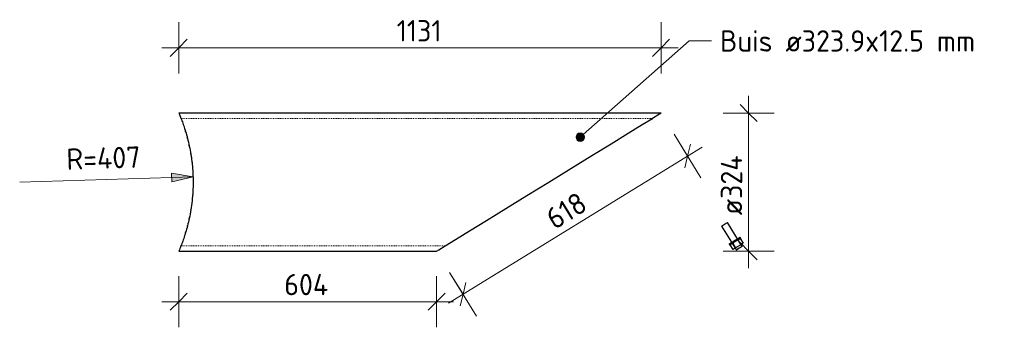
# Model space of a CAD drawing. Header units: millimetres. Extents: x -51780 to -20756, y -103 to 141413.
# Tile 7 of 11: x -51780 to -49472, y 86206 to 86927. Entities that reach past the tile are written whole.
import ezdxf

# ---------------------------------------------------------------- set-up
doc = ezdxf.new("R2010")
doc.units = ezdxf.units.MM
doc.linetypes.add('XX-HIDDEN', pattern=[4, 2, -2])
for name, color, linetype, lineweight in [('N-CO-BC-BETONVORM-G', 50, 'Continuous', 25), ('N-CO-BC-BETONVORM-G-1', 50, 'XX-HIDDEN', 18), ('N-CO-BC-BETONVORM-GN', 10, 'XX-HIDDEN', 18), ('N-CO-SC-STAALVORM-G', 10, 'Continuous', 25), ('X-XX-AL-M', 7, 'Continuous', 18), ('X-XX-AL-M-20', 7, 'Continuous', 18), ('X-XX-AL-T25-1', 7, 'Continuous', 13), ('X_XX_AL_DETAIL1_G', 7, 'Continuous', 13)]:
    doc.layers.add(name, color=color, linetype=linetype, lineweight=lineweight)
doc.styles.add('NLCS-ISO', font='NLCS-ISO.ttf', dxfattribs={"height": 50})
doc.dimstyles.new('2_5_NLCS_diagonal', dxfattribs={"dimscale": 304.8, "dimtxt": 50.137748, "dimasz": 0.131234, "dimexe": 0.19685, "dimexo": 0.0625, "dimgap": 0, "dimtad": 1, "dimdec": 0, "dimzin": 0, "dimdsep": 46, "dimtxsty": 'NLCS-ISO', "dimblk1": 'OBLIQUE', "dimblk2": 'OBLIQUE', "dimsah": 1, "dimcen": 0.09, "dimdle": 0.131234, "dimazin": 0, "dimtfac": 1, "dimtdec": 4, "dimtix": 1, "dimtmove": 0, "dimatfit": 3, "dimfxl": 0.19685, "dimfxlon": 1, "dimtvp": 1, "dimtolj": 1, "dimtzin": 0, "dimarcsym": 2})
doc.dimstyles.new('2_5mm_NLCS_arrow_fill', dxfattribs={"dimscale": 304.8, "dimtxt": 50.137748, "dimasz": 0.164042, "dimexe": 0.15748, "dimexo": 0, "dimgap": 0.032808, "dimtad": 1, "dimjust": 3, "dimdec": 0, "dimzin": 0, "dimdsep": 46, "dimtxsty": 'NLCS-ISO', "dimsah": 1, "dimcen": 0.09, "dimazin": 0, "dimtfac": 1, "dimtdec": 4, "dimtix": 1, "dimtmove": 0, "dimatfit": 2, "dimfxl": 1, "dimtvp": 1, "dimtolj": 1, "dimtzin": 0, "dimarcsym": 2})

# ---------------------------------------------------------------- blocks, each defined once
blk = doc.blocks.new('NLI_Balk_Buis - ø323_9_12_5-3574609-Zijaanzicht geleidewerk enkel Copy 1 Copy 1')
at = {"layer": 'N-CO-BC-BETONVORM-GN'}
for p, q in [((-51401.9, 86695.9), (-50296.8, 86695.9)), ((-51401.9, 86397), (-50782.5, 86397))]:
    blk.add_line(p, q, dxfattribs=at)
blk = doc.blocks.new('GM_Bouten_Moeren_Zeskant - M16-3610774-Zijaanzicht geleidewerk enkel Copy 1 Copy 1')
at = {"layer": 'N-CO-SC-STAALVORM-G'}
for p, q in [((-50134.6, 86443.5), (-50127.8, 86447.6)), ((-50134.6, 86443.5), (-50100, 86387.2)), ((-50127.8, 86447.6), (-50121, 86451.8)), ((-50086.4, 86395.6), (-50121, 86451.8)), ((-50111, 86405.1), (-50104.2, 86409.3)), ((-50104.2, 86409.3), (-50097.4, 86413.5)), ((-50095.8, 86411), (-50102.6, 86406.8)), ((-50097.3, 86413.6), (-50091.4, 86417.2)), ((-50096.7, 86410.4), (-50089.9, 86399.3)), ((-50089.9, 86414.6), (-50095.7, 86411)), ((-50089.9, 86414.6), (-50091.4, 86417.2)), ((-50090.8, 86414), (-50084, 86403)), ((-50117, 86401.5), (-50111.1, 86405.1)), ((-50117, 86401.5), (-50115.4, 86398.9)), ((-50109.5, 86402.5), (-50115.4, 86398.9)), ((-50107.6, 86388.4), (-50114.4, 86399.5)), ((-50102.6, 86406.8), (-50109.4, 86402.6)), ((-50108.5, 86403.1), (-50101.7, 86392.1)), ((-50102.7, 86391.5), (-50107.6, 86388.4)), ((-50101.7, 86392.1), (-50102.6, 86391.5)), ((-50089.9, 86399.3), (-50101.7, 86392.1)), ((-50093.2, 86391.4), (-50100, 86387.2)), ((-50086.4, 86395.6), (-50093.2, 86391.4)), ((-50089, 86399.9), (-50089.9, 86399.3)), ((-50084, 86403), (-50089, 86399.9))]:
    blk.add_line(p, q, dxfattribs=at)
blk = doc.blocks.new('DIMBLOCK1-Zijaanzicht geleidewerk enkel Copy 1 Copy 1')
at = {"layer": 'X-XX-AL-M-20'}
for p, q in [((-51407, 86801.1), (-51407, 86921.1)), ((-50276.5, 86801.1), (-50276.5, 86921.1)), ((-51407, 86861.1), (-51387, 86881.1)), ((-50276.5, 86861.1), (-50256.5, 86881.1)), ((-51447, 86861.1), (-50236.5, 86861.1)), ((-51407, 86861.1), (-51427, 86841.1)), ((-51407, 86861.1), (-51407, 86801.1)), ((-50276.5, 86861.1), (-50296.5, 86841.1)), ((-50276.5, 86861.1), (-50276.5, 86801.1))]:
    blk.add_line(p, q, dxfattribs=at)
at = {"layer": 'X-XX-AL-M-20', "color": 0, "insert": (-50896.2, 86926.2), "char_height": 50, "width": 130.547, "attachment_point": 1, "rotation": 0.0002, "line_spacing_factor": 1.135194, "style": 'NLCS-ISO'}
blk.add_mtext('1131', dxfattribs=at)
blk = doc.blocks.new('_Oblique')
at = {"color": 0, "linetype": 'ByBlock', "lineweight": -2}
blk.add_line((-0.5, -0.5), (0.5, 0.5), dxfattribs=at)
blk = doc.blocks.new('DIMBLOCK2-Zijaanzicht geleidewerk enkel Copy 1 Copy 1')
at = {"layer": 'X-XX-AL-M-20'}
for p, q in [((-51407, 86326), (-51407, 86206)), ((-51407, 86266), (-51407, 86326)), ((-50802.8, 86326), (-50802.8, 86206)), ((-50802.8, 86266), (-50802.8, 86326)), ((-51407, 86266), (-51387, 86286)), ((-50802.8, 86266), (-50782.8, 86286)), ((-51447, 86266), (-50762.8, 86266)), ((-51407, 86266), (-51427, 86246)), ((-50802.8, 86266), (-50822.8, 86246))]:
    blk.add_line(p, q, dxfattribs=at)
at = {"layer": 'X-XX-AL-M-20', "color": 0, "insert": (-51159.8, 86331.2), "char_height": 50, "width": 131.683, "attachment_point": 1, "rotation": 359.9997, "line_spacing_factor": 1.135194, "style": 'NLCS-ISO'}
blk.add_mtext('604', dxfattribs=at)
blk = doc.blocks.new('DIMBLOCK3-Zijaanzicht geleidewerk enkel Copy 1 Copy 1')
at = {"layer": 'X-XX-AL-M-20'}
for p, q in [((-50245.8, 86658.6), (-50182.9, 86556.4)), ((-50214.4, 86607.5), (-50245.8, 86658.6)), ((-50774.8, 86262.6), (-50180.3, 86628.4)), ((-50214.4, 86607.5), (-50207.8, 86635)), ((-50214.4, 86607.5), (-50220.9, 86580)), ((-50772.2, 86334.7), (-50709.3, 86232.5)), ((-50740.7, 86283.6), (-50772.2, 86334.7)), ((-50740.7, 86283.6), (-50734.2, 86311.1)), ((-50740.7, 86283.6), (-50747.3, 86256.1))]:
    blk.add_line(p, q, dxfattribs=at)
at = {"layer": 'X-XX-AL-M-20', "color": 0, "insert": (-50552, 86476.2), "char_height": 50, "width": 113.519, "attachment_point": 1, "rotation": 31.6075, "line_spacing_factor": 1.135194, "style": 'NLCS-ISO'}
blk.add_mtext('618', dxfattribs=at)
blk = doc.blocks.new('DIMBLOCK4-Zijaanzicht geleidewerk enkel Copy 1 Copy 1')
at = {"layer": 'X-XX-AL-M-20'}
blk.add_hatch(color=256, dxfattribs=at).paths.add_polyline_path([(-51373.6, 86558.9), (-51423.9, 86567.4), (-51423.2, 86547.4)], flags=0)
for p, q in [((-51779.9, 86546.4), (-51373.6, 86558.9)), ((-51373.6, 86558.9), (-51423.9, 86567.4)), ((-51423.9, 86567.4), (-51423.2, 86547.4)), ((-51423.2, 86547.4), (-51373.6, 86558.9))]:
    blk.add_line(p, q, dxfattribs=at)
blk.add_arc((-51779.9, 86546.4), 406.5, 354.9923, 8.5234, dxfattribs=at)
at = {"layer": 'X-XX-AL-M-20', "color": 0, "insert": (-51671.2, 86625), "char_height": 50, "width": 221.363, "attachment_point": 1, "rotation": 1.7579, "line_spacing_factor": 1.135194, "style": 'NLCS-ISO'}
blk.add_mtext('R=407', dxfattribs=at)
blk = doc.blocks.new('DIMBLOCK5-Zijaanzicht geleidewerk enkel Copy 1 Copy 1')
at = {"layer": 'X-XX-AL-M-20'}
for p, q in [((-50071.3, 86344.5), (-50071.3, 86748.4)), ((-50071.3, 86708.4), (-50091.3, 86728.4)), ((-50131.3, 86708.4), (-50011.3, 86708.4)), ((-50071.3, 86708.4), (-50131.3, 86708.4)), ((-50071.3, 86708.4), (-50051.3, 86688.4)), ((-50071.3, 86384.5), (-50091.3, 86404.5)), ((-50131.3, 86384.5), (-50011.3, 86384.5)), ((-50071.3, 86384.5), (-50131.3, 86384.5)), ((-50071.3, 86384.5), (-50051.3, 86364.5))]:
    blk.add_line(p, q, dxfattribs=at)
at = {"layer": 'X-XX-AL-M-20', "color": 0, "insert": (-50136.4, 86468.9), "char_height": 50, "width": 186.172, "attachment_point": 1, "rotation": 90, "line_spacing_factor": 1.135194, "style": 'NLCS-ISO'}
blk.add_mtext('ø324', dxfattribs=at)

msp = doc.modelspace()

# ---------------------------------------------------------------- hatches: boundary and pattern name
at = {"layer": 'X-XX-AL-T25-1'}
h = msp.add_hatch(color=256, dxfattribs=at)
edge = h.paths.add_edge_path(flags=0)
edge.add_arc((-50465.8, 86651.6), 10, 0, 360)

# ---------------------------------------------------------------- linework, layer by layer
at = {"layer": 'N-CO-BC-BETONVORM-GN'}
for points in [[(-51401.2, 86694.3), (-51401.6, 86695.3), (-51401.8, 86695.9), (-51401.9, 86695.9)], [(-51401.9, 86695.9), (-51401.9, 86695.9), (-51401.6, 86695.4), (-51401.2, 86694.3)], [(-51401.2, 86398.5), (-51401.6, 86397.5), (-51401.9, 86397), (-51401.9, 86397)], [(-51401.9, 86397), (-51401.9, 86397), (-51401.6, 86397.5), (-51401.2, 86398.5)]]:
    msp.add_open_spline(points, degree=3, dxfattribs=at)
at = {"layer": 'N-CO-SC-STAALVORM-G'}
for p, q in [((-50276.5, 86708.4), (-51407, 86708.4)), ((-51407, 86384.5), (-50802.8, 86384.5))]:
    msp.add_line(p, q, dxfattribs=at)
at = {"layer": 'N-CO-SC-STAALVORM-G', "flags": 128}
for points in [[(-50539.7, 86546.4), (-50488.3, 86578), (-50438.9, 86608.4), (-50393.4, 86636.4), (-50353.6, 86661), (-50320.8, 86681.1), (-50296.8, 86695.9)], [(-50296.7, 86695.9), (-50296.5, 86696.1), (-50281.5, 86705.3), (-50276.5, 86708.4)], [(-50782.5, 86397), (-50758.5, 86411.8), (-50725.7, 86431.9), (-50685.9, 86456.5), (-50640.4, 86484.5), (-50591, 86514.9), (-50539.7, 86546.4)], [(-50802.8, 86384.5), (-50797.8, 86387.6), (-50782.8, 86396.8), (-50782.6, 86396.9)]]:
    msp.add_lwpolyline(points, dxfattribs=at)
at = {"layer": 'N-CO-SC-STAALVORM-G'}
for points, knots in [([(-51406.9, 86708), (-51407.1, 86708.5), (-51407.1, 86708.5), (-51405.8, 86705.4), (-51403.8, 86700.7), (-51402.4, 86697.2), (-51402, 86696.2)], [0.4782609, 0.4782609, 0.4782609, 0.4782609, 0.5217391, 0.5652174, 0.6086957, 0.623359, 0.623359, 0.623359, 0.623359]), ([(-51402, 86696.2), (-51401.2, 86694.3), (-51399.2, 86689.2), (-51395.5, 86679), (-51391, 86665.2), (-51386.4, 86649.1), (-51382.2, 86631.2), (-51377.8, 86608.3), (-51374.3, 86580), (-51373.4, 86557.6), (-51373.4, 86546.4)], [0.6237425, 0.6237425, 0.6237425, 0.6237425, 0.6521739, 0.6956522, 0.7391304, 0.7826087, 0.826087, 0.8695652, 0.9347826, 1, 1, 1, 1]), ([(-51373.4, 86546.4), (-51373.4, 86531.5), (-51374.6, 86509.2), (-51378.5, 86481.3), (-51382.2, 86461.7), (-51386.4, 86443.8), (-51391, 86427.7), (-51395.5, 86413.9), (-51399.2, 86403.7), (-51401.2, 86398.6), (-51402, 86396.7)], [0, 0, 0, 0, 0.0869565, 0.1304348, 0.173913, 0.2173913, 0.2608696, 0.3043478, 0.3478261, 0.3762575, 0.3762575, 0.3762575, 0.3762575]), ([(-51402, 86396.7), (-51402.4, 86395.7), (-51403.8, 86392.2), (-51405.8, 86387.4), (-51407.1, 86384.4), (-51407.1, 86384.4), (-51406.9, 86384.9)], [0.376641, 0.376641, 0.376641, 0.376641, 0.3913043, 0.4347826, 0.4782609, 0.5217391, 0.5217391, 0.5217391, 0.5217391])]:
    msp.add_open_spline(points, degree=3, knots=knots, dxfattribs=at)
for points in [[(-51390.9, 86664.4), (-51391.1, 86665), (-51391.3, 86665.7), (-51391.5, 86666.4)], [(-51391.5, 86666.4), (-51391.3, 86665.7), (-51391.1, 86665), (-51390.9, 86664.4)], [(-51386.4, 86648.4), (-51386.6, 86649.2), (-51386.8, 86650.1), (-51387, 86650.9)], [(-51387, 86650.9), (-51386.8, 86650.1), (-51386.6, 86649.2), (-51386.4, 86648.4)], [(-51382.2, 86630.6), (-51382.4, 86631.4), (-51382.5, 86632.2), (-51382.7, 86633)], [(-51382.7, 86633), (-51382.5, 86632.2), (-51382.4, 86631.4), (-51382.2, 86630.6)], [(-51378.6, 86611.3), (-51378.7, 86611.7), (-51378.7, 86612.1), (-51378.8, 86612.5)], [(-51378.8, 86612.5), (-51378.7, 86612.1), (-51378.7, 86611.7), (-51378.6, 86611.3)], [(-51378.6, 86481.6), (-51378.7, 86481.2), (-51378.7, 86480.8), (-51378.8, 86480.4)], [(-51378.8, 86480.4), (-51378.7, 86480.8), (-51378.7, 86481.2), (-51378.6, 86481.6)], [(-51382.2, 86462.3), (-51382.4, 86461.5), (-51382.5, 86460.7), (-51382.7, 86459.9)], [(-51382.7, 86459.9), (-51382.5, 86460.7), (-51382.4, 86461.5), (-51382.2, 86462.3)], [(-51386.4, 86444.5), (-51386.6, 86443.7), (-51386.8, 86442.8), (-51387, 86442)], [(-51387, 86442), (-51386.8, 86442.8), (-51386.6, 86443.7), (-51386.4, 86444.5)], [(-51390.9, 86428.5), (-51391.1, 86427.8), (-51391.3, 86427.2), (-51391.5, 86426.5)], [(-51391.5, 86426.5), (-51391.3, 86427.2), (-51391.1, 86427.8), (-51390.9, 86428.5)]]:
    msp.add_open_spline(points, degree=3, dxfattribs=at)
at = {"layer": 'X-XX-AL-T25-1'}
for p, q in [((-50465.8, 86651.6), (-50210.9, 86877.3)), ((-50210.9, 86877.3), (-50158.2, 86877.3))]:
    msp.add_line(p, q, dxfattribs=at)
msp.add_circle((-50465.8, 86651.6), 10, dxfattribs=at)
at = {"layer": 'X_XX_AL_DETAIL1_G'}
for p, q in [((-51407, 86708.4), (-51392, 86708.4)), ((-50276.5, 86708.4), (-50296.5, 86708.4)), ((-51407, 86384.5), (-51382, 86384.5)), ((-50802.8, 86384.5), (-50817.8, 86384.5))]:
    msp.add_line(p, q, dxfattribs=at)

# ---------------------------------------------------------------- block references
at = {"layer": 'N-CO-BC-BETONVORM-G'}
msp.add_blockref('GM_Bouten_Moeren_Zeskant - M16-3610774-Zijaanzicht geleidewerk enkel Copy 1 Copy 1', (0, 0), dxfattribs=at)
at = {"layer": 'N-CO-BC-BETONVORM-G-1'}
msp.add_blockref('NLI_Balk_Buis - ø323_9_12_5-3574609-Zijaanzicht geleidewerk enkel Copy 1 Copy 1', (0, 0), dxfattribs=at)

# ---------------------------------------------------------------- texts
at = {"layer": 'X-XX-AL-T25-1', "insert": (-50138.2, 86902.3), "char_height": 50, "width": 760, "attachment_point": 1, "style": 'NLCS-ISO'}
msp.add_mtext('Buis ø323.9x12.5 mm', dxfattribs=at)

# ---------------------------------------------------------------- dimensions: what is measured, and where the dimension line sits
at = {"layer": 'X-XX-AL-M'}
for base, p1, p2, angle, override, picture, middle in [((-50276.4886, 86861.1153), (-51407.0369, 86801.1121), (-50276.4885, 86801.1153), 0.0002, {"dimpost": '<>', "dimfxl": 1130.548407}, 'DIMBLOCK1-Zijaanzicht geleidewerk enkel Copy 1 Copy 1', (-50841.7629, 86886.1137)), ((-50214.4, 86607.5), (-50772.2, 86334.7), (-50245.8, 86658.6), 31.6075, {"dimpost": '<>', "dimfxl": 618.014865}, 'DIMBLOCK3-Zijaanzicht geleidewerk enkel Copy 1 Copy 1', (-50490.7, 86466.8)), ((-50802.8, 86266), (-51407, 86326), (-50802.8, 86326), 359.9997, {"dimpost": '<>', "dimfxl": 604.210907}, 'DIMBLOCK2-Zijaanzicht geleidewerk enkel Copy 1 Copy 1', (-51104.9, 86291))]:
    dim = msp.add_linear_dim(base=base, p1=p1, p2=p2, angle=angle, dimstyle='2_5_NLCS_diagonal', override=override, dxfattribs=at)
    dim.commit()
    dim.dimension.update_dxf_attribs({"geometry": picture, "text_midpoint": middle})
dim = msp.add_linear_dim(base=(-50071.3, 86708.4), p1=(-50131.3, 86384.5), p2=(-50131.3, 86708.4), angle=90, text='ø324', dimstyle='2_5_NLCS_diagonal', override={"dimpost": '<>', "dimfxl": 323.9}, dxfattribs=at)
dim.commit()
dim.dimension.update_dxf_attribs({"geometry": 'DIMBLOCK5-Zijaanzicht geleidewerk enkel Copy 1 Copy 1', "text_midpoint": (-50096.3, 86546.4)})
dim = msp.add_radius_dim(center=(-51779.8844, 86546.4453), mpoint=(-51373.5757, 86558.9151), dimstyle='2_5mm_NLCS_arrow_fill', override={"dimpost": 'R=<>'}, dxfattribs=at)
dim.commit()
dim.dimension.update_dxf_attribs({"geometry": 'DIMBLOCK4-Zijaanzicht geleidewerk enkel Copy 1 Copy 1', "text_midpoint": (-51602.7919, 86586.8968)})

doc.saveas('drawing.dxf')
